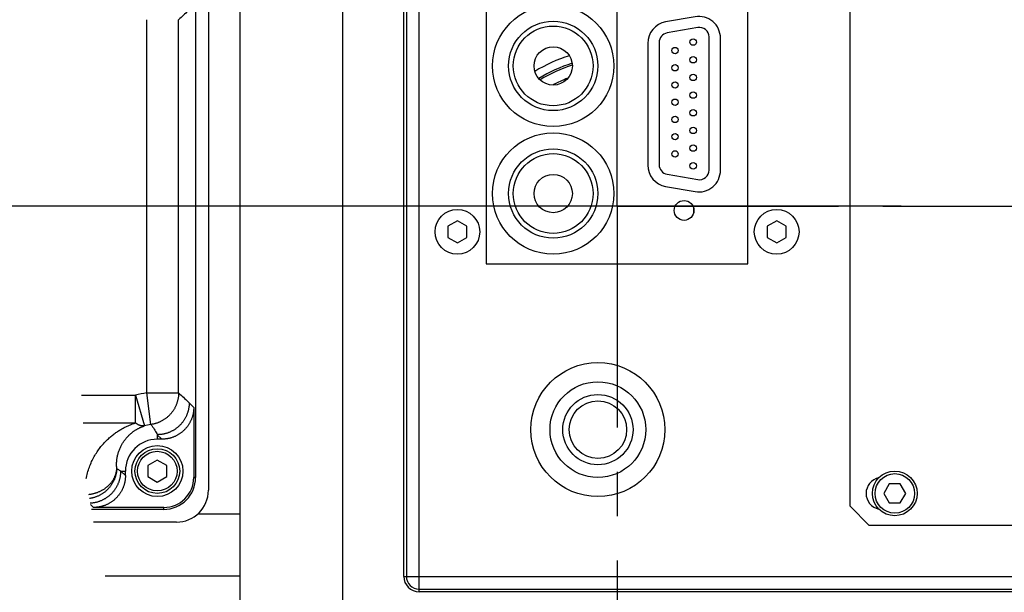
# Model space of a CAD drawing. Extents: x 0 to 2548, y 0 to 1800.
# Tile 25 of 29: x 1740 to 1974, y 1337 to 1473. Entities that reach past the tile are written whole.
import ezdxf

# ---------------------------------------------------------------- set-up
doc = ezdxf.new("R2010")
doc.units = 0
doc.header["$LTSCALE"] = 140.166667
doc.linetypes.add('CENTER', pattern=[0.6, 0.375, -0.075, 0.075, -0.075])
doc.layers.add('95_ALL_DIM', color=7, linetype='Continuous')
doc.layers.add('DEFAULT_1', color=7, linetype='CENTER')
doc.styles.get("Standard").update_dxf_attribs({"font": 'txt', "width": 0.8})
doc.dimstyles.new('DIMSTYLE_11', dxfattribs={"dimtxt": 12.121212, "dimasz": 4.545455, "dimexe": 0.18, "dimexo": 0.0625, "dimgap": 0.09, "dimtad": 1, "dimdec": 3, "dimlfac": 0.66, "dimdsep": 46, "dimtxsty": 'Standard', "dimblk": 'OPEN', "dimblk1": 'OPEN', "dimblk2": 'OPEN', "dimcen": 0.09, "dimadec": 0, "dimazin": 0, "dimtp": 0.5, "dimtm": 0.5, "dimtfac": 1, "dimtdec": 3, "dimtofl": 0, "dimtmove": 0, "dimatfit": 3, "dimldrblk": 'OPEN', "dimfxl": 0, "dimtolj": 1, "dimarcsym": 0})
doc.dimstyles.new('DIMSTYLE_8', dxfattribs={"dimtxt": 12.121212, "dimasz": 4.545455, "dimexe": 0.18, "dimexo": 0.0625, "dimgap": 0.09, "dimtad": 1, "dimdec": 3, "dimlfac": 0.66, "dimdsep": 46, "dimtxsty": 'Standard', "dimblk": 'OPEN', "dimblk1": 'OPEN', "dimblk2": 'OPEN', "dimcen": 0.09, "dimadec": 0, "dimazin": 0, "dimtp": 0.3, "dimtm": 0.3, "dimtfac": 1, "dimtdec": 3, "dimtofl": 0, "dimtmove": 0, "dimatfit": 3, "dimldrblk": 'OPEN', "dimfxl": 0, "dimtolj": 1, "dimarcsym": 0})
doc.dimstyles.new('DIMSTYLE_9', dxfattribs={"dimtxt": 12.121212, "dimasz": 4.545455, "dimexe": 0.18, "dimexo": 0.0625, "dimgap": 0.09, "dimtad": 1, "dimdec": 3, "dimlfac": 0.66, "dimdsep": 46, "dimtxsty": 'Standard', "dimblk": 'OPEN', "dimblk1": 'OPEN', "dimblk2": 'OPEN', "dimcen": 0.09, "dimadec": 0, "dimazin": 0, "dimtol": 1, "dimtp": 0.05, "dimtm": 0.05, "dimtfac": 1, "dimtdec": 3, "dimtofl": 0, "dimtmove": 0, "dimatfit": 3, "dimldrblk": 'OPEN', "dimfxl": 0, "dimtolj": 1, "dimarcsym": 0})

# ---------------------------------------------------------------- blocks, each defined once
blk = doc.blocks.new('_OPEN')
at = {"color": 0, "linetype": 'ByBlock'}
for p, q in [((0, 0), (-1, 0.233)), ((-1, -0.233), (0, 0)), ((-1, 0), (0, 0))]:
    blk.add_line(p, q, dxfattribs=at)
blk = doc.blocks.new('*D36')
at = {"layer": '95_ALL_DIM', "color": 2, "linetype": 'Continuous'}
for p, q in [((1955.63, 1428.44), (2138.21, 1428.44)), ((2135.18, 1428.44), (2135.18, 1367.83)), ((2135.18, 1307.22), (2135.18, 1367.83)), ((1875.19, 1307.22), (2138.21, 1307.22))]:
    blk.add_line(p, q, dxfattribs=at)
at = {"layer": '95_ALL_DIM', "color": 2, "linetype": 'Continuous', "xscale": 4.545455, "yscale": 4.545455, "zscale": 4.545455}
for p, rotation in [((2135.18, 1428.44), 90), ((2135.18, 1307.22), 270)]:
    blk.add_blockref('_OPEN', p, dxfattribs=dict(at, rotation=rotation))
at = {"layer": '95_ALL_DIM', "color": 2, "linetype": 'Continuous', "width": 0.8}
blk.add_text('80', height=12.121, rotation=90, dxfattribs=at).set_placement((2132.15, 1358.13))
blk = doc.blocks.new('*D37')
at = {"layer": '95_ALL_DIM', "color": 2, "linetype": 'Continuous'}
for p, q in [((1889.72, 1549.65), (1708.87, 1549.65)), ((1711.9, 1549.65), (1711.9, 1489.04)), ((1711.9, 1428.44), (1711.9, 1489.04)), ((1949.57, 1428.44), (1708.87, 1428.44))]:
    blk.add_line(p, q, dxfattribs=at)
at = {"layer": '95_ALL_DIM', "color": 2, "linetype": 'Continuous', "xscale": 4.545455, "yscale": 4.545455, "zscale": 4.545455}
for p, rotation in [((1711.9, 1549.65), 90), ((1711.9, 1428.44), 270)]:
    blk.add_blockref('_OPEN', p, dxfattribs=dict(at, rotation=rotation))
at = {"layer": '95_ALL_DIM', "color": 2, "linetype": 'Continuous'}
for s, width, p in [('0.05', 0.8, (1708.87, 1486.42)), ('%%p', 1.166667, (1708.87, 1472.27)), ('80', 0.8, (1708.87, 1452.88))]:
    blk.add_text(s, height=12.121, rotation=90, dxfattribs=dict(at, width=width)).set_placement(p)
blk = doc.blocks.new('*D45')
at = {"layer": '95_ALL_DIM', "color": 2, "linetype": 'Continuous'}
for p, q in [((2092.75, 1415.56), (2092.75, 1214.04)), ((1844.27, 1294.35), (1844.27, 1214.04)), ((1844.27, 1217.07), (1968.51, 1217.07)), ((2092.75, 1217.07), (1968.51, 1217.07))]:
    blk.add_line(p, q, dxfattribs=at)
at = {"layer": '95_ALL_DIM', "color": 2, "linetype": 'Continuous', "xscale": 4.545455, "yscale": 4.545455, "zscale": 4.545455, "rotation": 180}
blk.add_blockref('_OPEN', (1844.27, 1217.07), dxfattribs=at)
at = {"layer": '95_ALL_DIM', "color": 2, "linetype": 'Continuous', "xscale": 4.545455, "yscale": 4.545455, "zscale": 4.545455}
blk.add_blockref('_OPEN', (2092.75, 1217.07), dxfattribs=at)
at = {"layer": '95_ALL_DIM', "color": 2, "linetype": 'Continuous', "width": 0.8}
blk.add_text('164', height=12.121, dxfattribs=at).set_placement((1952.62, 1220.1))

msp = doc.modelspace()

# ---------------------------------------------------------------- linework, layer by layer
at = {"color": 7, "linetype": 'Continuous'}
for p, q in [((1792.7526, 1298.8907), (1792.7526, 1557.9816)), ((1816.995, 1526.921), (1816.995, 1329.9513)), ((1835.1768, 1336.921), (1835.1768, 1519.9513)), ((1831.5404, 1340.5574), (1831.5404, 1516.315)), ((1832.1465, 1516.315), (1832.1465, 1340.5574)), ((1851.0859, 1504.1938), (1851.0859, 1414.7998)), ((1913.2071, 1414.7998), (1913.2071, 1504.1938)), ((1937.4495, 1357.2241), (1937.4495, 1499.6483)), ((1785.1768, 1495.8604), (1785.1768, 1361.0119)), ((1782.1465, 1492.8301), (1782.1465, 1364.0422)), ((1770.5345, 1384.1222), (1770.5345, 1472.7502)), ((1778.0998, 1384.1221), (1778.0998, 1472.7502)), ((1900.6459, 1473.4307), (1893.6762, 1472.2018)), ((1901.3124, 1470.8825), (1894.0094, 1469.5948)), ((1892.1313, 1467.3566), (1892.1313, 1438.3036)), ((1903.9798, 1437.0159), (1903.9798, 1468.6443)), ((1906.6919, 1436.9998), (1906.6919, 1468.3574)), ((1889.4192, 1467.1285), (1889.4192, 1438.2287)), ((1894.0094, 1436.0654), (1901.3124, 1434.7777)), ((1893.6762, 1433.1554), (1900.6459, 1431.9265)), ((1900.3283, 1426.8603), (1900.3283, 1428.0424)), ((1844.2677, 1424.9999), (1841.995, 1423.6877)), ((1841.995, 1423.6877), (1841.995, 1421.0634)), ((1846.5404, 1423.6877), (1844.2677, 1424.9999)), ((1846.5404, 1421.0634), (1846.5404, 1423.6877)), ((1920.0253, 1424.9999), (1917.7526, 1423.6877)), ((1917.7526, 1423.6877), (1917.7526, 1421.0634)), ((1922.298, 1423.6877), (1920.0253, 1424.9999)), ((1922.298, 1421.0634), (1922.298, 1423.6877)), ((1841.995, 1421.0634), (1844.2677, 1419.7512)), ((1844.2677, 1419.7512), (1846.5404, 1421.0634)), ((1917.7526, 1421.0634), (1920.0253, 1419.7512)), ((1920.0253, 1419.7512), (1922.298, 1421.0634)), ((1851.0859, 1414.7998), (1913.2071, 1414.7998)), ((1755.0881, 1383.5676), (1767.8944, 1383.5676)), ((1767.8944, 1377.0068), (1767.8944, 1383.5676)), ((1767.8944, 1383.5676), (1769.9785, 1376.295)), ((1771.5525, 1376.6256), (1770.5345, 1384.1222)), ((1770.5345, 1384.1222), (1778.0998, 1384.1222)), ((1780.621, 1381.7714), (1781.6939, 1380.6985)), ((1781.6939, 1380.6985), (1781.6939, 1364.0422)), ((1755.4296, 1377.0068), (1767.8944, 1377.0068)), ((1773.0556, 1374.2061), (1773.0556, 1373.1331)), ((1773.0556, 1374.2061), (1774.1285, 1373.1331)), ((1774.1285, 1373.1331), (1773.0556, 1373.1331)), ((1773.0556, 1368.1634), (1770.7987, 1366.8604)), ((1770.7987, 1366.8604), (1770.7987, 1364.2544)), ((1775.3125, 1366.8604), (1773.0556, 1368.1634)), ((1775.3125, 1364.2544), (1775.3125, 1366.8604)), ((1765.4798, 1364.4845), (1764.4069, 1365.5574)), ((1764.4069, 1365.5574), (1765.4798, 1365.5574)), ((1765.4798, 1364.4845), (1765.4798, 1365.5574)), ((1770.7987, 1364.2544), (1773.0556, 1362.9513)), ((1773.0556, 1362.9513), (1775.3125, 1364.2544)), ((1782.1465, 1364.0422), (1781.6939, 1364.0422)), ((1946.7526, 1362.5113), (1945.4495, 1360.2544)), ((1949.3586, 1362.5113), (1946.7526, 1362.5113)), ((1950.6616, 1360.2544), (1949.3586, 1362.5113)), ((1945.4495, 1360.2544), (1946.7526, 1357.9974)), ((1949.3586, 1357.9974), (1950.6616, 1360.2544)), ((1757.9144, 1356.9191), (1757.2099, 1357.6237)), ((1946.7526, 1357.9974), (1949.3586, 1357.9974)), ((1774.5707, 1356.4665), (1757.4031, 1356.4665)), ((1774.5707, 1356.9191), (1757.9144, 1356.9191)), ((1774.5707, 1356.4665), (1774.5707, 1356.9191)), ((1782.7092, 1355.4176), (1792.7526, 1355.4176)), ((1937.4495, 1357.2241), (1941.995, 1352.6786)), ((1777.601, 1353.4362), (1757.9092, 1353.4362)), ((2066.995, 1352.6786), (1941.995, 1352.6786)), ((1760.6627, 1340.7185), (1792.7526, 1340.7185)), ((1831.5404, 1340.5574), (2066.0859, 1340.5574)), ((1835.1768, 1337.5271), (2062.4495, 1337.5271)), ((2062.4495, 1336.921), (1835.1768, 1336.921))]:
    msp.add_line(p, q, dxfattribs=at)
for points in [[(1780.621, 1475.1009), (1780.3566, 1474.8387), (1780.0882, 1474.5767), (1779.8159, 1474.3149), (1779.5394, 1474.0532), (1779.2589, 1473.7918), (1778.9747, 1473.5307), (1778.6869, 1473.2701), (1778.3952, 1473.0099), (1778.0998, 1472.7502)], [(1778.0998, 1384.1222), (1778.098, 1383.9715), (1778.0931, 1383.8209), (1778.0853, 1383.6704), (1778.0744, 1383.5201), (1778.0606, 1383.3701), (1778.0438, 1383.2203), (1778.024, 1383.0709), (1778.0012, 1382.9219), (1777.9755, 1382.7734), (1777.9468, 1382.6254), (1777.9152, 1382.478), (1777.8807, 1382.3313), (1777.8432, 1382.1853), (1777.8029, 1382.04), (1777.7597, 1381.8956), (1777.7136, 1381.7521), (1777.6647, 1381.6094), (1777.6129, 1381.4678), (1777.5583, 1381.3273), (1777.501, 1381.1878), (1777.4409, 1381.0495), (1777.378, 1380.9125), (1777.3125, 1380.7767), (1777.2442, 1380.6422), (1777.1733, 1380.5091), (1777.0998, 1380.3774), (1777.0237, 1380.2473), (1776.9449, 1380.1186), (1776.8637, 1379.9916), (1776.7799, 1379.8661), (1776.6937, 1379.7424), (1776.605, 1379.6204), (1776.5139, 1379.5002), (1776.4205, 1379.3818), (1776.3247, 1379.2653), (1776.2266, 1379.1507), (1776.1263, 1379.0381), (1776.0237, 1378.9276), (1775.919, 1378.819), (1775.8122, 1378.7126), (1775.7032, 1378.6083), (1775.5922, 1378.5062), (1775.4792, 1378.4063), (1775.3642, 1378.3087), (1775.2473, 1378.2134), (1775.1286, 1378.1205), (1775.008, 1378.0299), (1774.8857, 1377.9417), (1774.7616, 1377.856), (1774.6359, 1377.7727), (1774.5085, 1377.692), (1774.3796, 1377.6139), (1774.2491, 1377.5383), (1774.1172, 1377.4653), (1773.9838, 1377.3949), (1773.8491, 1377.3273), (1773.713, 1377.2623), (1773.5757, 1377.2), (1773.4372, 1377.1405), (1773.2976, 1377.0837), (1773.1568, 1377.0298), (1773.015, 1376.9786), (1772.8723, 1376.9303), (1772.7286, 1376.8848), (1772.584, 1376.8422), (1772.4386, 1376.8025), (1772.2925, 1376.7657), (1772.1456, 1376.7318), (1771.9982, 1376.7008), (1771.8501, 1376.6728), (1771.7015, 1376.6477), (1771.5525, 1376.6256)], [(1778.0998, 1384.1221), (1778.3977, 1383.8601), (1778.6911, 1383.5984), (1778.9798, 1383.337), (1779.2639, 1383.0761), (1779.5433, 1382.8155), (1779.8187, 1382.5548), (1780.0902, 1382.2938), (1780.3576, 1382.0327), (1780.621, 1381.7714)], [(1780.621, 1381.7714), (1780.619, 1381.6194), (1780.614, 1381.4673), (1780.606, 1381.3154), (1780.5948, 1381.1637), (1780.5807, 1381.0123), (1780.5635, 1380.8611), (1780.5433, 1380.7103), (1780.52, 1380.56), (1780.4937, 1380.4101), (1780.4645, 1380.2608), (1780.4322, 1380.1121), (1780.3969, 1379.964), (1780.3587, 1379.8167), (1780.3175, 1379.6702), (1780.2734, 1379.5245), (1780.2264, 1379.3798), (1780.1765, 1379.236), (1780.1237, 1379.0932), (1780.068, 1378.9515), (1780.0095, 1378.8109), (1779.9482, 1378.6716), (1779.8842, 1378.5335), (1779.8173, 1378.3967), (1779.7477, 1378.2613), (1779.6755, 1378.1273), (1779.6005, 1377.9947), (1779.5229, 1377.8637), (1779.4427, 1377.7343), (1779.3599, 1377.6065), (1779.2745, 1377.4804), (1779.1867, 1377.356), (1779.0963, 1377.2334), (1779.0036, 1377.1126), (1778.9084, 1376.9937), (1778.8108, 1376.8768), (1778.711, 1376.7618), (1778.6088, 1376.6489), (1778.5044, 1376.538), (1778.3978, 1376.4292), (1778.289, 1376.3226), (1778.1782, 1376.2182), (1778.0652, 1376.1161), (1777.9502, 1376.0162), (1777.8333, 1375.9186), (1777.7144, 1375.8235), (1777.5936, 1375.7307), (1777.471, 1375.6403), (1777.3467, 1375.5525), (1777.2205, 1375.4671), (1777.0927, 1375.3843), (1776.9633, 1375.3041), (1776.8323, 1375.2265), (1776.6998, 1375.1516), (1776.5658, 1375.0793), (1776.4303, 1375.0097), (1776.2935, 1374.9429), (1776.1554, 1374.8788), (1776.0161, 1374.8175), (1775.8755, 1374.759), (1775.7338, 1374.7033), (1775.5911, 1374.6505), (1775.4473, 1374.6006), (1775.3025, 1374.5536), (1775.1568, 1374.5095), (1775.0103, 1374.4683), (1774.863, 1374.4301), (1774.715, 1374.3948), (1774.5663, 1374.3626), (1774.4169, 1374.3333), (1774.2671, 1374.307), (1774.1167, 1374.2838), (1773.9659, 1374.2635), (1773.8148, 1374.2463), (1773.6633, 1374.2322), (1773.5116, 1374.2211), (1773.3597, 1374.213), (1773.2077, 1374.208), (1773.0556, 1374.2061)], [(1781.6939, 1380.6985), (1781.6924, 1380.5514), (1781.6882, 1380.4045), (1781.6811, 1380.2578), (1781.6711, 1380.1112), (1781.6583, 1379.9648), (1781.6427, 1379.8187), (1781.6242, 1379.673), (1781.6029, 1379.5276), (1781.5788, 1379.3828), (1781.552, 1379.2384), (1781.5223, 1379.0946), (1781.4898, 1378.9514), (1781.4546, 1378.8089), (1781.4166, 1378.6671), (1781.3759, 1378.5261), (1781.3325, 1378.3859), (1781.2863, 1378.2466), (1781.2375, 1378.1082), (1781.186, 1377.9709), (1781.1318, 1377.8345), (1781.0751, 1377.6992), (1781.0157, 1377.5651), (1780.9537, 1377.4322), (1780.8892, 1377.3005), (1780.8221, 1377.1701), (1780.7525, 1377.041), (1780.6805, 1376.9133), (1780.6059, 1376.7871), (1780.529, 1376.6622), (1780.4496, 1376.539), (1780.3679, 1376.4173), (1780.2838, 1376.2972), (1780.1974, 1376.1788), (1780.1088, 1376.0621), (1780.0178, 1375.947), (1779.9247, 1375.8339), (1779.8294, 1375.7225), (1779.732, 1375.613), (1779.6325, 1375.5054), (1779.5309, 1375.3998), (1779.4272, 1375.2962), (1779.3216, 1375.1946), (1779.214, 1375.095), (1779.1045, 1374.9976), (1778.9932, 1374.9023), (1778.88, 1374.8092), (1778.765, 1374.7183), (1778.6483, 1374.6296), (1778.5298, 1374.5432), (1778.4097, 1374.4591), (1778.288, 1374.3774), (1778.1648, 1374.2981), (1778.04, 1374.2211), (1777.9137, 1374.1466), (1777.786, 1374.0745), (1777.6569, 1374.0049), (1777.5265, 1373.9379), (1777.3949, 1373.8733), (1777.2619, 1373.8113), (1777.1278, 1373.752), (1776.9925, 1373.6952), (1776.8562, 1373.641), (1776.7188, 1373.5895), (1776.5804, 1373.5407), (1776.4411, 1373.4946), (1776.3009, 1373.4511), (1776.1599, 1373.4104), (1776.0181, 1373.3724), (1775.8756, 1373.3372), (1775.7325, 1373.3048), (1775.5886, 1373.2751), (1775.4443, 1373.2482), (1775.2994, 1373.2241), (1775.154, 1373.2028), (1775.0083, 1373.1844), (1774.8622, 1373.1687), (1774.7158, 1373.1559), (1774.5692, 1373.146), (1774.4225, 1373.1388), (1774.2756, 1373.1346), (1774.1285, 1373.1331)], [(1756.1841, 1363.7659), (1756.2426, 1364.0651), (1756.321, 1364.4252), (1756.4066, 1364.7818), (1756.4994, 1365.135), (1756.5989, 1365.4839), (1756.7051, 1365.8287), (1756.8178, 1366.1692), (1756.9366, 1366.5049), (1757.0614, 1366.8358), (1757.1923, 1367.1619), (1757.3284, 1367.4827), (1757.4698, 1367.7982), (1757.6165, 1368.1084), (1757.7678, 1368.413), (1757.9236, 1368.7117), (1758.0839, 1369.0048), (1758.2481, 1369.2919), (1758.416, 1369.5731), (1758.5878, 1369.8483), (1758.7626, 1370.1175), (1758.9405, 1370.3806), (1759.1214, 1370.6376), (1759.3048, 1370.8886), (1759.4905, 1371.1335), (1759.6787, 1371.3724), (1759.8686, 1371.6052), (1760.0603, 1371.8321), (1760.2537, 1372.053), (1760.4484, 1372.2681), (1760.6442, 1372.4773), (1760.8413, 1372.6808), (1761.0391, 1372.8786), (1761.2376, 1373.0708), (1761.4367, 1373.2574), (1761.6362, 1373.4386), (1761.8359, 1373.6145), (1762.0359, 1373.785), (1762.2358, 1373.9505), (1762.4355, 1374.1109), (1762.6352, 1374.2662), (1762.8346, 1374.4168), (1763.0335, 1374.5627), (1763.2321, 1374.7038), (1763.4301, 1374.8404), (1763.6275, 1374.9727), (1763.8243, 1375.1005), (1764.0204, 1375.2242), (1764.2156, 1375.3437), (1764.4101, 1375.4592), (1764.6037, 1375.5708), (1764.7965, 1375.6787), (1764.9884, 1375.7827), (1765.1793, 1375.8832), (1765.3693, 1375.9803), (1765.5582, 1376.0737), (1765.7461, 1376.1639), (1765.9327, 1376.2507), (1766.1182, 1376.3342), (1766.3023, 1376.4146), (1766.4851, 1376.4919), (1766.6665, 1376.5661), (1766.8465, 1376.6374), (1767.0251, 1376.7058), (1767.2021, 1376.7714), (1767.3776, 1376.8342), (1767.5515, 1376.8944), (1767.7237, 1376.952), (1767.8944, 1377.0068)], [(1763.4476, 1366.1031), (1763.4277, 1366.3156), (1763.4124, 1366.5285), (1763.4019, 1366.7417), (1763.396, 1366.9551), (1763.3948, 1367.1685), (1763.3984, 1367.3818), (1763.4066, 1367.595), (1763.4195, 1367.8079), (1763.437, 1368.0201), (1763.4592, 1368.2316), (1763.4859, 1368.4423), (1763.5172, 1368.6516), (1763.5529, 1368.8594), (1763.5929, 1369.0658), (1763.6372, 1369.2702), (1763.6856, 1369.4727), (1763.7381, 1369.6731), (1763.7945, 1369.8712), (1763.8548, 1370.067), (1763.9188, 1370.2603), (1763.9863, 1370.451), (1764.0574, 1370.6389), (1764.1317, 1370.824), (1764.2093, 1371.0062), (1764.2899, 1371.1852), (1764.3734, 1371.3612), (1764.4596, 1371.534), (1764.5485, 1371.7035), (1764.6398, 1371.8697), (1764.7335, 1372.0325), (1764.8293, 1372.192), (1764.9272, 1372.348), (1765.0271, 1372.5006), (1765.1287, 1372.6498), (1765.2319, 1372.7955), (1765.3367, 1372.9377), (1765.4428, 1373.0765), (1765.5503, 1373.2119), (1765.6589, 1373.3438), (1765.7685, 1373.4724), (1765.8791, 1373.5975), (1765.9905, 1373.7193), (1766.1026, 1373.8378), (1766.2153, 1373.953), (1766.3285, 1374.065), (1766.4422, 1374.1738), (1766.5562, 1374.2795), (1766.6705, 1374.3821), (1766.785, 1374.4816), (1766.8996, 1374.5781), (1767.0143, 1374.6717), (1767.129, 1374.7624), (1767.2436, 1374.8504), (1767.3582, 1374.9355), (1767.4726, 1375.018), (1767.5867, 1375.0978), (1767.7006, 1375.1751), (1767.8143, 1375.2498), (1767.9275, 1375.3221), (1768.0405, 1375.3919), (1768.1532, 1375.4595), (1768.2654, 1375.5247), (1768.3772, 1375.5878), (1768.4886, 1375.6487), (1768.5994, 1375.7074), (1768.7098, 1375.764), (1768.8195, 1375.8186), (1768.9287, 1375.8711), (1769.0371, 1375.9217), (1769.1449, 1375.9703), (1769.252, 1376.0171), (1769.3583, 1376.062), (1769.4638, 1376.1051), (1769.5685, 1376.1464), (1769.6723, 1376.186), (1769.7753, 1376.224), (1769.8773, 1376.2603), (1769.9784, 1376.295)], [(1769.9785, 1376.295), (1769.9088, 1376.2839), (1769.838, 1376.2757), (1769.7663, 1376.2703), (1769.6939, 1376.2678), (1769.6211, 1376.2684), (1769.5473, 1376.2718), (1769.4729, 1376.2782), (1769.398, 1376.2875), (1769.3224, 1376.2997), (1769.2462, 1376.3148), (1769.1696, 1376.3329), (1769.0923, 1376.3538), (1769.0146, 1376.3776), (1768.9366, 1376.4043), (1768.858, 1376.4338), (1768.779, 1376.4662), (1768.6998, 1376.5015), (1768.6201, 1376.5396), (1768.5402, 1376.5805), (1768.4601, 1376.6242), (1768.3797, 1376.6707), (1768.299, 1376.7199), (1768.2184, 1376.7719), (1768.1374, 1376.8266), (1768.0563, 1376.884), (1767.9753, 1376.9441), (1767.8944, 1377.0068)], [(1771.5524, 1376.6256), (1771.7445, 1376.35), (1771.9303, 1376.0759), (1772.1098, 1375.8036), (1772.2828, 1375.5333), (1772.4494, 1375.2648), (1772.61, 1374.9978), (1772.7647, 1374.7322), (1772.9132, 1374.4683), (1773.0556, 1374.2061)], [(1756.8085, 1360.0272), (1756.9483, 1360.0441), (1757.0976, 1360.0649), (1757.2465, 1360.0882), (1757.3948, 1360.1141), (1757.5426, 1360.1426), (1757.6897, 1360.1736), (1757.836, 1360.2071), (1757.9816, 1360.2432), (1758.1264, 1360.2817), (1758.2703, 1360.3227), (1758.4132, 1360.3662), (1758.5552, 1360.4121), (1758.696, 1360.4605), (1758.8358, 1360.5113), (1758.9744, 1360.5645), (1759.1118, 1360.62), (1759.2478, 1360.6779), (1759.3826, 1360.7382), (1759.516, 1360.8007), (1759.6479, 1360.8655), (1759.7783, 1360.9326), (1759.9072, 1361.0019), (1760.0345, 1361.0734), (1760.1602, 1361.147), (1760.2841, 1361.2228), (1760.4063, 1361.3008), (1760.5268, 1361.3808), (1760.6453, 1361.4628), (1760.762, 1361.5469), (1760.8768, 1361.6329), (1760.9895, 1361.7209), (1761.1003, 1361.8108), (1761.209, 1361.9026), (1761.3155, 1361.9962), (1761.4199, 1362.0916), (1761.5221, 1362.1888), (1761.6221, 1362.2877), (1761.7198, 1362.3883), (1761.8152, 1362.4906), (1761.9082, 1362.5944), (1761.9988, 1362.6999), (1762.087, 1362.8068), (1762.1728, 1362.9152), (1762.256, 1363.0251), (1762.3367, 1363.1364), (1762.4149, 1363.249), (1762.4905, 1363.3629), (1762.5634, 1363.4781), (1762.6337, 1363.5945), (1762.7013, 1363.712), (1762.7662, 1363.8307), (1762.8284, 1363.9504), (1762.8878, 1364.0712), (1762.9444, 1364.193), (1762.9982, 1364.3157), (1763.0492, 1364.4393), (1763.0974, 1364.5637), (1763.1427, 1364.6888), (1763.1851, 1364.8148), (1763.2246, 1364.9414), (1763.2612, 1365.0686), (1763.2949, 1365.1964), (1763.3256, 1365.3248), (1763.3534, 1365.4536), (1763.3782, 1365.5829), (1763.4001, 1365.7125), (1763.4189, 1365.8424), (1763.4348, 1365.9726), (1763.4476, 1366.1031)], [(1763.4476, 1366.1031), (1763.4371, 1365.951), (1763.4234, 1365.7991), (1763.4067, 1365.6475), (1763.387, 1365.4963), (1763.3642, 1365.3455), (1763.3384, 1365.1952), (1763.3095, 1365.0454), (1763.2777, 1364.8962), (1763.2428, 1364.7477), (1763.205, 1364.5999), (1763.1642, 1364.4529), (1763.1204, 1364.3067), (1763.0737, 1364.1615), (1763.0241, 1364.0172), (1762.9716, 1363.8739), (1762.9162, 1363.7317), (1762.858, 1363.5906), (1762.7969, 1363.4508), (1762.733, 1363.3122), (1762.6664, 1363.1749), (1762.597, 1363.0389), (1762.5249, 1362.9044), (1762.4501, 1362.7714), (1762.3726, 1362.6398), (1762.2925, 1362.5099), (1762.2098, 1362.3816), (1762.1245, 1362.255), (1762.0367, 1362.1301), (1761.9465, 1362.007), (1761.8537, 1361.8857), (1761.7585, 1361.7664), (1761.661, 1361.6489), (1761.5611, 1361.5335), (1761.4589, 1361.4201), (1761.3545, 1361.3087), (1761.2478, 1361.1995), (1761.1389, 1361.0924), (1761.028, 1360.9876), (1760.9149, 1360.885), (1760.7998, 1360.7847), (1760.6827, 1360.6867), (1760.5637, 1360.5911), (1760.4428, 1360.4979), (1760.32, 1360.4072), (1760.1954, 1360.319), (1760.0691, 1360.2332), (1759.9411, 1360.1501), (1759.8114, 1360.0695), (1759.6802, 1359.9916), (1759.5474, 1359.9163), (1759.4131, 1359.8437), (1759.2774, 1359.7738), (1759.1403, 1359.7066), (1759.0019, 1359.6423), (1758.8623, 1359.5807), (1758.7214, 1359.5219), (1758.5794, 1359.466), (1758.4363, 1359.413), (1758.2922, 1359.3629), (1758.1471, 1359.3156), (1758.001, 1359.2713), (1757.8542, 1359.23), (1757.7065, 1359.1916), (1757.5581, 1359.1562), (1757.409, 1359.1238), (1757.2593, 1359.0944), (1757.1091, 1359.068), (1756.9722, 1359.0468)], [(1757.1472, 1357.999), (1757.2975, 1358.007), (1757.4492, 1358.0181), (1757.6007, 1358.0323), (1757.7519, 1358.0495), (1757.9026, 1358.0697), (1758.053, 1358.093), (1758.2029, 1358.1192), (1758.3522, 1358.1485), (1758.5009, 1358.1808), (1758.649, 1358.216), (1758.7963, 1358.2543), (1758.9428, 1358.2954), (1759.0885, 1358.3395), (1759.2332, 1358.3866), (1759.377, 1358.4365), (1759.5198, 1358.4893), (1759.6615, 1358.5449), (1759.802, 1358.6034), (1759.9414, 1358.6647), (1760.0795, 1358.7288), (1760.2163, 1358.7957), (1760.3517, 1358.8652), (1760.4857, 1358.9375), (1760.6182, 1359.0125), (1760.7493, 1359.0901), (1760.8787, 1359.1703), (1761.0065, 1359.2531), (1761.1326, 1359.3384), (1761.257, 1359.4263), (1761.3796, 1359.5166), (1761.5004, 1359.6094), (1761.6192, 1359.7046), (1761.7362, 1359.8021), (1761.8512, 1359.902), (1761.9641, 1360.0042), (1762.075, 1360.1086), (1762.1837, 1360.2152), (1762.2903, 1360.3239), (1762.3948, 1360.4348), (1762.4969, 1360.5478), (1762.5968, 1360.6627), (1762.6943, 1360.7797), (1762.7895, 1360.8986), (1762.8823, 1361.0193), (1762.9726, 1361.1419), (1763.0605, 1361.2663), (1763.1458, 1361.3924), (1763.2286, 1361.5202), (1763.3088, 1361.6497), (1763.3864, 1361.7807), (1763.4614, 1361.9132), (1763.5337, 1362.0472), (1763.6033, 1362.1826), (1763.6701, 1362.3194), (1763.7342, 1362.4575), (1763.7955, 1362.5969), (1763.854, 1362.7374), (1763.9096, 1362.8791), (1763.9624, 1363.0219), (1764.0124, 1363.1657), (1764.0594, 1363.3105), (1764.1035, 1363.4561), (1764.1447, 1363.6027), (1764.1829, 1363.75), (1764.2181, 1363.898), (1764.2504, 1364.0467), (1764.2797, 1364.196), (1764.306, 1364.3459), (1764.3292, 1364.4963), (1764.3494, 1364.6471), (1764.3666, 1364.7982), (1764.3808, 1364.9497), (1764.3919, 1365.1014), (1764.4, 1365.2533), (1764.405, 1365.4053), (1764.4069, 1365.5574)], [(1764.4069, 1365.5574), (1764.2494, 1365.6423), (1764.0909, 1365.7297), (1763.9315, 1365.8194), (1763.7711, 1365.9116), (1763.6098, 1366.0061), (1763.4476, 1366.1031)], [(1765.4798, 1364.4845), (1765.4784, 1364.3374), (1765.4741, 1364.1905), (1765.467, 1364.0437), (1765.457, 1363.8971), (1765.4442, 1363.7507), (1765.4286, 1363.6047), (1765.4102, 1363.4589), (1765.3889, 1363.3136), (1765.3648, 1363.1687), (1765.3379, 1363.0244), (1765.3082, 1362.8805), (1765.2758, 1362.7373), (1765.2405, 1362.5948), (1765.2026, 1362.453), (1765.1618, 1362.312), (1765.1184, 1362.1719), (1765.0723, 1362.0325), (1765.0234, 1361.8942), (1764.9719, 1361.7568), (1764.9178, 1361.6204), (1764.861, 1361.4852), (1764.8016, 1361.3511), (1764.7396, 1361.2181), (1764.6751, 1361.0864), (1764.6081, 1360.956), (1764.5385, 1360.8269), (1764.4664, 1360.6992), (1764.3919, 1360.573), (1764.3149, 1360.4482), (1764.2356, 1360.3249), (1764.1538, 1360.2032), (1764.0697, 1360.0831), (1763.9834, 1359.9647), (1763.8947, 1359.848), (1763.8038, 1359.733), (1763.7107, 1359.6198), (1763.6154, 1359.5085), (1763.5179, 1359.3989), (1763.4184, 1359.2914), (1763.3168, 1359.1858), (1763.2132, 1359.0821), (1763.1075, 1358.9805), (1763, 1358.881), (1762.8905, 1358.7835), (1762.7791, 1358.6882), (1762.6659, 1358.5951), (1762.5509, 1358.5042), (1762.4342, 1358.4156), (1762.3158, 1358.3292), (1762.1957, 1358.2451), (1762.074, 1358.1634), (1761.9507, 1358.084), (1761.8259, 1358.007), (1761.6997, 1357.9325), (1761.572, 1357.8605), (1761.4429, 1357.7909), (1761.3125, 1357.7238), (1761.1808, 1357.6593), (1761.0478, 1357.5973), (1760.9137, 1357.5379), (1760.7785, 1357.4811), (1760.6421, 1357.427), (1760.5047, 1357.3755), (1760.3664, 1357.3267), (1760.2271, 1357.2805), (1760.0869, 1357.2371), (1759.9459, 1357.1964), (1759.8041, 1357.1584), (1759.6616, 1357.1231), (1759.5184, 1357.0907), (1759.3746, 1357.061), (1759.2302, 1357.0341), (1759.0853, 1357.01), (1758.94, 1356.9888), (1758.7943, 1356.9703), (1758.6482, 1356.9547), (1758.5018, 1356.9419), (1758.3552, 1356.9319), (1758.2084, 1356.9248), (1758.0615, 1356.9205), (1757.9144, 1356.9191)]]:
    msp.add_lwpolyline(points, dxfattribs=at)
for centre, radius in [((1866.995, 1461.7695), 14.3939), ((1866.995, 1461.7695), 10.6061), ((1866.995, 1461.7695), 9.4697), ((1900.2071, 1467.4286), 0.7576), ((1866.995, 1461.7695), 4.5455), ((1895.9041, 1465.421), 0.7576), ((1900.2071, 1463.2316), 0.7576), ((1895.9041, 1461.3301), 0.7576), ((1895.9041, 1457.2392), 0.7576), ((1900.2071, 1459.0347), 0.7576), ((1895.9041, 1453.1483), 0.7576), ((1900.2071, 1454.8377), 0.7576), ((1900.2071, 1450.6407), 0.7576), ((1895.9041, 1449.0574), 0.7576), ((1900.2071, 1446.4438), 0.7576), ((1866.995, 1431.4665), 14.3939), ((1895.9041, 1444.9665), 0.7576), ((1866.995, 1431.4665), 10.6061), ((1895.9041, 1440.8756), 0.7576), ((1900.2071, 1442.2468), 0.7576), ((1866.995, 1431.4665), 9.4697), ((1900.2071, 1438.0498), 0.7576), ((1866.995, 1431.4665), 4.5455), ((1844.2677, 1422.3756), 5.303), ((1898.0556, 1427.4513), 2.3485), ((1920.0253, 1422.3756), 5.303), ((1877.601, 1375.4059), 15.9091), ((1877.601, 1375.4059), 11.3636), ((1877.601, 1375.4059), 8.3333), ((1877.601, 1375.4059), 6.8182), ((1773.0556, 1365.5574), 6.0606), ((1773.0556, 1365.5574), 5.303), ((1773.0556, 1365.5574), 4.697), ((1948.0556, 1360.2544), 5.303), ((1948.0556, 1360.2544), 4.697)]:
    msp.add_circle(centre, radius, dxfattribs=at)
for centre, radius, start, end in [((1894.5707, 1467.1285), 5.1515, 100, 180), ((1901.5404, 1468.3574), 5.1515, 0, 100), ((1901.7071, 1468.6443), 2.2727, 0, 100), ((1894.4041, 1467.3566), 2.2727, 100, 180), ((1882.1465, 1428.4362), 37.5061, 107.547356, 121.341687), ((1882.1465, 1428.4362), 35.5909, 107.411483, 121.473197), ((1882.1465, 1428.4362), 35.1364, 107.579386, 121.309652), ((1882.1465, 1428.4362), 32.5758, 110.99063, 117.890551), ((1894.5707, 1438.2287), 5.1515, 180, 260), ((1894.4041, 1438.3036), 2.2727, 180, 260), ((1901.5404, 1436.9998), 5.1515, 260, 0), ((1901.7071, 1437.0159), 2.2727, 260, 0), ((1773.0556, 1365.5574), 18.7352, 97.73352, 105.990813), ((1773.0556, 1365.5574), 11.1698, 97.733836, 105.99109), ((1773.0556, 1365.5574), 7.5758, 90, 180), ((1774.5707, 1364.0422), 7.5758, 270, 0), ((1774.5707, 1364.0422), 7.1231, 270, 0), ((1945.0253, 1360.2544), 3.7879, 101.557426, 258.44399), ((1777.601, 1361.0119), 7.5758, 270, 0), ((1835.1768, 1340.5574), 3.6364, 180, 270), ((1835.1768, 1340.5574), 3.0303, 180, 270)]:
    msp.add_arc(centre, radius, start, end, dxfattribs=at)
at = {"layer": 'DEFAULT_1', "color": 7, "linetype": 'CENTER'}
for q in [(1882.1465, 1539.0422), (1781.1665, 1428.4362), (1882.1465, 1280.8059), (2082.9041, 1428.4362)]:
    msp.add_line((1882.1465, 1428.4362), q, dxfattribs=at)

# ---------------------------------------------------------------- dimensions: what is measured, and where the dimension line sits
at = {"layer": '95_ALL_DIM', "color": 2, "linetype": 'Continuous'}
for base, p1, p2, angle, dimstyle, picture, middle in [((1711.9028, 1549.6483), (1949.5707, 1428.4362), (1889.7222, 1549.6483), 90, 'DIMSTYLE_9', '*D37', (1702.8119, 1489.0422)), ((2135.1768, 1307.2241), (1955.6313, 1428.4362), (1875.1858, 1307.2241), 270, 'DIMSTYLE_8', '*D36', (2126.0859, 1367.8301))]:
    dim = msp.add_linear_dim(base=base, p1=p1, p2=p2, angle=angle, dimstyle=dimstyle, dxfattribs=at)
    dim.commit()
    dim.dimension.update_dxf_attribs({"geometry": picture, "text_midpoint": middle, "dimtype": 160})
dim = msp.add_linear_dim(base=(2092.7526, 1217.0725), p1=(1844.2677, 1294.3453), p2=(2092.7526, 1415.5574), dimstyle='DIMSTYLE_11', dxfattribs=at)
dim.commit()
dim.dimension.update_dxf_attribs({"geometry": '*D45', "text_midpoint": (1967.1688, 1226.1634), "dimtype": 160})

doc.saveas('drawing.dxf')
